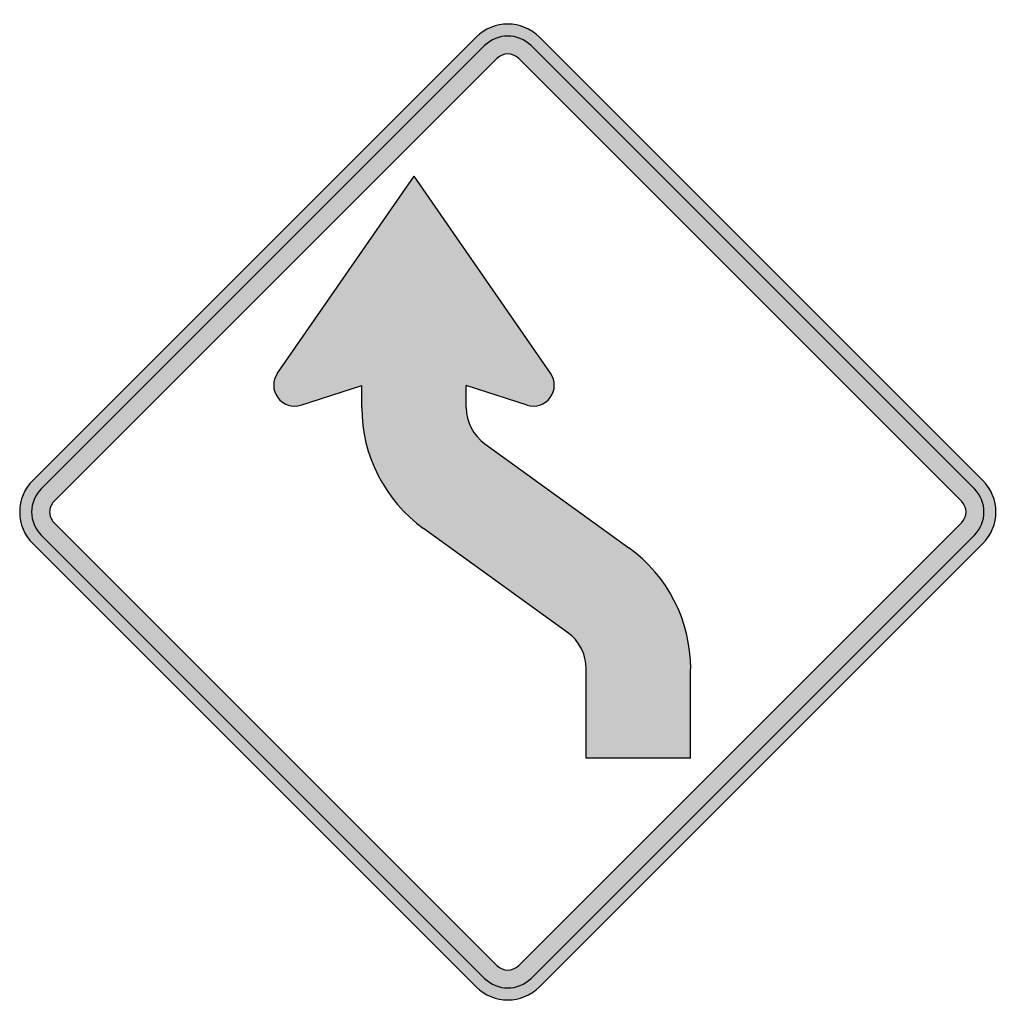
# Model space of a CAD drawing. Header units: inches. Extents: x -21.2 to 21.4, y -21.4 to 21.4.
import ezdxf

# ---------------------------------------------------------------- set-up
doc = ezdxf.new("R2010")
doc.units = ezdxf.units.IN
doc.header["$MEASUREMENT"] = 0

msp = doc.modelspace()

# ---------------------------------------------------------------- hatches: boundary and pattern name
h = msp.add_hatch(color=7)
h.paths.add_polyline_path([(-1.379, -20.64), (-20.64, -1.379), (-20.81, -1.181), (-20.952, -0.969), (-21.065, -0.742), (-21.15, -0.502), (-21.199, -0.255), (-21.213, 0), (-21.199, 0.255), (-21.15, 0.502), (-21.065, 0.742), (-20.952, 0.969), (-20.81, 1.181), (-20.64, 1.379), (-1.379, 20.64), (-1.174, 20.817), (-0.962, 20.959), (-0.735, 21.072), (-0.495, 21.15), (-0.247, 21.199), (0, 21.213), (0.247, 21.199), (0.495, 21.15), (0.735, 21.072), (0.962, 20.959), (1.174, 20.817), (1.379, 20.64), (20.64, 1.379), (20.817, 1.174), (20.959, 0.962), (21.072, 0.735), (21.15, 0.495), (21.199, 0.247), (21.213, 0), (21.199, -0.247), (21.15, -0.495), (21.072, -0.735), (20.959, -0.962), (20.817, -1.174), (20.64, -1.379), (1.379, -20.64), (1.174, -20.817), (0.962, -20.959), (0.735, -21.072), (0.495, -21.15), (0.247, -21.199), (0, -21.213), (-0.247, -21.199), (-0.495, -21.15), (-0.735, -21.072), (-0.962, -20.959), (-1.174, -20.817), (-1.379, -20.64)])
h.paths.add_polyline_path([(-19.721, -0.46), (-19.778, -0.396), (-19.827, -0.325), (-19.863, -0.247), (-19.891, -0.17), (-19.905, -0.085), (-19.912, 0), (-19.905, 0.085), (-19.891, 0.17), (-19.863, 0.247), (-19.827, 0.325), (-19.778, 0.396), (-19.721, 0.46), (-0.46, 19.721), (-0.318, 19.827), (-0.163, 19.891), (0, 19.912), (0.163, 19.891), (0.318, 19.827), (0.46, 19.721), (19.721, 0.46), (19.827, 0.318), (19.891, 0.163), (19.912, 0), (19.891, -0.163), (19.827, -0.318), (19.721, -0.46), (0.46, -19.721), (0.318, -19.827), (0.163, -19.891), (0, -19.912), (-0.163, -19.891), (-0.318, -19.827), (-0.46, -19.721), (-19.721, -0.46)], flags=0)
msp.add_hatch(color=7).paths.add_polyline_path([(3.408, -10.706), (3.408, -6.817), (3.38, -6.505), (3.309, -6.208), (3.189, -5.926), (3.033, -5.664), (2.835, -5.438), (2.595, -5.233), (-3.656, -0.721), (-4.066, -0.396), (-4.441, -0.049), (-4.787, 0.325), (-5.105, 0.721), (-5.388, 1.146), (-5.636, 1.584), (-5.848, 2.044), (-6.025, 2.524), (-6.166, 3.012), (-6.265, 3.514), (-6.329, 4.023), (-6.35, 4.54), (-6.35, 5.494), (-8.987, 4.653), (-9.178, 4.61), (-9.362, 4.61), (-9.546, 4.653), (-9.716, 4.723), (-9.864, 4.83), (-9.998, 4.971), (-10.09, 5.141), (-10.154, 5.317), (-10.175, 5.501), (-10.161, 5.685), (-10.105, 5.862), (-10.013, 6.032), (-4.073, 14.595), (1.86, 6.032), (1.952, 5.862), (2.008, 5.685), (2.022, 5.501), (2.001, 5.317), (1.937, 5.141), (1.846, 4.971), (1.711, 4.83), (1.563, 4.723), (1.393, 4.653), (1.209, 4.61), (1.025, 4.61), (0.834, 4.653), (-1.803, 5.494), (-1.803, 4.54), (-1.782, 4.236), (-1.711, 3.939), (-1.591, 3.656), (-1.435, 3.394), (-1.237, 3.161), (-0.997, 2.963), (5.254, -1.549), (5.664, -1.874), (6.039, -2.22), (6.392, -2.595), (6.703, -2.991), (6.986, -3.415), (7.234, -3.861), (7.446, -4.32), (7.623, -4.794), (7.764, -5.282), (7.863, -5.784), (7.927, -6.293), (7.948, -6.817), (7.948, -10.706), (3.408, -10.706)])

# ---------------------------------------------------------------- linework, layer by layer
at = {"color": 7}
for p, q in [((-20.643, 1.376), (-1.376, 20.642)), ((1.376, 20.642), (20.643, 1.376)), ((-20.275, 1.009), (-1.009, 20.276)), ((1.009, 20.276), (20.277, 1.009)), ((-19.723, 0.458), (-0.457, 19.724)), ((0.458, 19.724), (19.725, 0.458)), ((-10.013, 6.032), (-4.076, 14.597)), ((1.859, 6.032), (-4.076, 14.597)), ((-8.989, 4.65), (-6.347, 5.498)), ((-6.347, 4.542), (-6.347, 5.498)), ((-1.806, 4.542), (-1.806, 5.498)), ((0.835, 4.65), (-1.806, 5.498)), ((-0.999, 2.963), (5.257, -1.551)), ((-19.723, -0.456), (-0.457, -19.724)), ((2.598, -5.233), (-3.657, -0.72)), ((19.725, -0.456), (0.458, -19.724)), ((-20.275, -1.009), (-1.009, -20.276)), ((20.277, -1.009), (1.009, -20.276)), ((-20.643, -1.376), (-1.376, -20.643)), ((20.643, -1.376), (1.376, -20.643)), ((3.406, -10.706), (3.406, -6.813)), ((7.946, -10.706), (7.946, -6.813)), ((7.946, -10.706), (3.406, -10.706))]:
    msp.add_line(p, q, dxfattribs=at)
for points in [[(1.376, 20.643), (0.616, 21.403), (-0.616, 21.403), (-1.376, 20.643)], [(1.009, 20.276), (0.452, 20.833), (-0.452, 20.833), (-1.009, 20.276)], [(0.458, 19.724), (0.205, 19.977), (-0.205, 19.977), (-0.458, 19.724)], [(-6.347, 4.541), (-6.347, 2.457), (-5.346, 0.5), (-3.657, -0.719)], [(-1.806, 4.541), (-1.806, 3.916), (-1.506, 3.329), (-0.999, 2.963)], [(20.643, -1.376), (21.403, -0.616), (21.403, 0.616), (20.643, 1.376)], [(20.276, -1.009), (20.833, -0.452), (20.833, 0.452), (20.276, 1.009)], [(19.725, -0.458), (19.977, -0.205), (19.977, 0.205), (19.725, 0.458)], [(7.947, -6.812), (7.947, -4.728), (6.946, -2.771), (5.256, -1.551)], [(3.406, -6.812), (3.406, -6.187), (3.105, -5.6), (2.599, -5.234)], [(-0.458, -19.724), (-0.205, -19.977), (0.205, -19.977), (0.458, -19.724)], [(-1.009, -20.276), (-0.452, -20.833), (0.452, -20.833), (1.009, -20.276)], [(-1.376, -20.643), (-0.616, -21.403), (0.616, -21.403), (1.376, -20.643)]]:
    msp.add_open_spline(points, degree=3, dxfattribs=at)
for points in [[(-10.013, 6.032), (-10.235, 5.712), (-10.228, 5.286), (-9.997, 4.973), (-9.765, 4.661), (-9.36, 4.53), (-8.989, 4.649)], [(0.835, 4.65), (1.206, 4.531), (1.611, 4.661), (1.843, 4.973), (2.075, 5.286), (2.081, 5.712), (1.86, 6.032)], [(-20.643, 1.376), (-21.008, 1.011), (-21.213, 0.516), (-21.213, 0), (-21.213, -0.516), (-21.008, -1.011), (-20.643, -1.376)], [(-20.276, 1.009), (-20.543, 0.741), (-20.694, 0.378), (-20.694, 0), (-20.694, -0.378), (-20.543, -0.741), (-20.276, -1.009)], [(-19.725, 0.458), (-19.846, 0.336), (-19.914, 0.172), (-19.914, 0), (-19.914, -0.172), (-19.846, -0.336), (-19.724, -0.458)]]:
    msp.add_open_spline(points, degree=3, knots=[0, 0, 0, 0, 1, 1, 1, 2, 2, 2, 2], dxfattribs=at)

doc.saveas('drawing.dxf')
